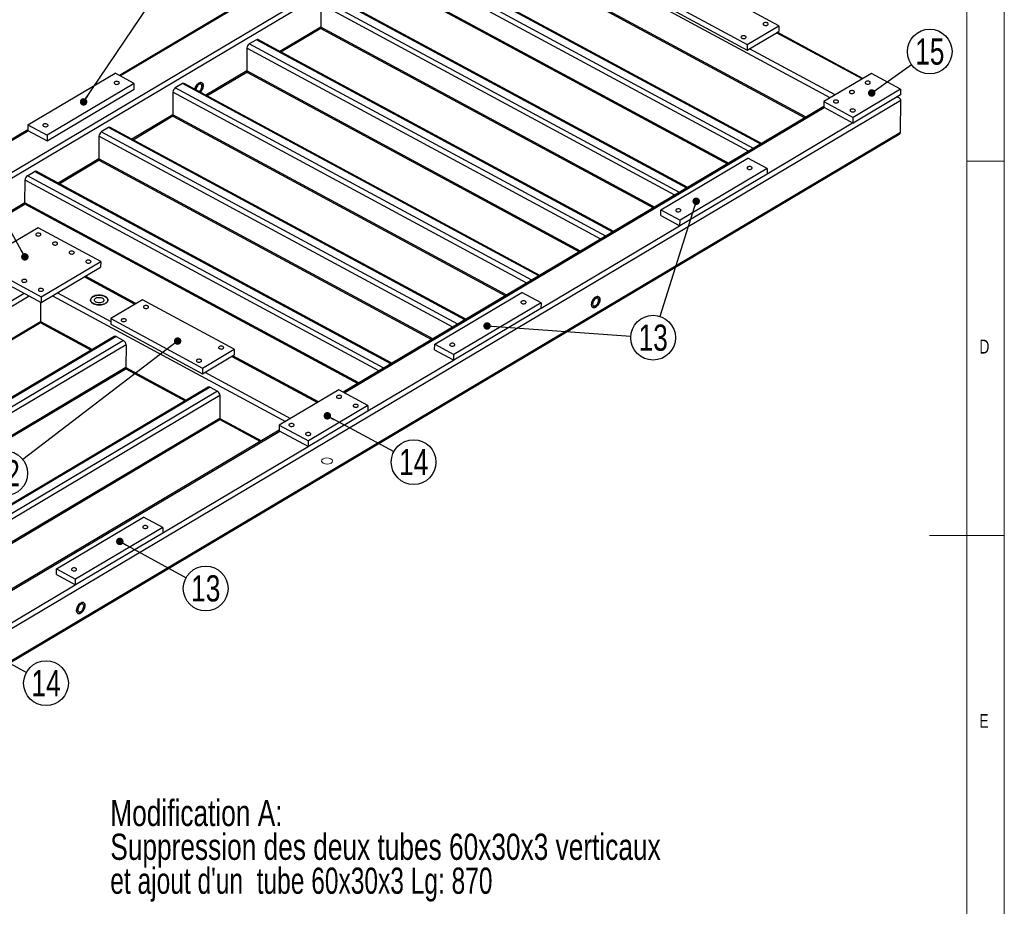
# Model space of a CAD drawing. Header units: millimetres. Extents: x 5 to 589, y 5 to 415.
# Tile 12 of 14: x 457 to 589, y 160 to 279. Entities that reach past the tile are written whole.
import ezdxf

# ---------------------------------------------------------------- set-up
doc = ezdxf.new("R2010")
doc.units = ezdxf.units.MM
doc.layers.add('NOTES', color=6, linetype='Continuous')
doc.layers.add('TRAIT-FINS', color=9, linetype='Continuous')
doc.layers.add('TRAIT-FORT', color=4, linetype='Continuous', lineweight=25)
doc.styles.add('SLDTEXTSTYLE0', font='TXT', dxfattribs={"width": 0.75})
doc.styles.add('SLDTEXTSTYLE1', font='TXT', dxfattribs={"width": 0.7})
doc.dimstyles.new('SLDDIMSTYLE7', dxfattribs={"dimtxt": 0.18, "dimasz": 1, "dimexe": 0, "dimexo": 0.0625, "dimgap": 0, "dimtad": 0, "dimtih": 1, "dimtoh": 1, "dimdec": 0, "dimrnd": 1e-09, "dimzin": 0, "dimdsep": 46, "dimtxsty": 'Standard', "dimblk1": 'DOT', "dimblk2": 'DOT', "dimsah": 1, "dimcen": 0.09, "dimadec": 0, "dimazin": 0, "dimtfac": 1, "dimtdec": 0, "dimtofl": 0, "dimtmove": 0, "dimatfit": 3, "dimldrblk": 'DOT', "dimfxl": 1, "dimfrac": 2, "dimtolj": 1, "dimtzin": 0, "dimarcsym": 0})

# ---------------------------------------------------------------- blocks, each defined once
blk = doc.blocks.new('SW_NOTE_1')
at = {"layer": 'NOTES', "color": 0, "char_height": 3.5, "attachment_point": 1}
for s, insert, style in [('Modification A:', (0, 4.51), 'SLDTEXTSTYLE0'), ('Suppression des deux tubes 60x30x3 verticaux', (0, -0.01), 'SLDTEXTSTYLE0'), ("et ajout d'un  tube 60x30x3 Lg: 870", (0, -4.54), 'SLDTEXTSTYLE1')]:
    blk.add_mtext(s, dxfattribs=dict(at, insert=insert, style=style))
blk = doc.blocks.new('SW_NOTE_25')
at = {"layer": 'NOTES', "color": 0}
blk.add_circle((2.43, 1.74), 2.99, dxfattribs=at)
at = {"layer": 'NOTES', "color": 0, "insert": (2.44, 3.5), "char_height": 3.5, "attachment_point": 2, "style": 'SLDTEXTSTYLE0'}
blk.add_mtext('15', dxfattribs=at)
blk = doc.blocks.new('_DOT')
at = {"color": 0, "linetype": 'ByBlock', "lineweight": -2}
blk.add_line((-0.5, 0), (-1, 0), dxfattribs=at)
at = {"color": 0, "linetype": 'ByBlock', "const_width": 0.5}
blk.add_lwpolyline([(-0.25, 0, 1), (0.25, 0, 1)], format="xyb", close=True, dxfattribs=at)
blk = doc.blocks.new('SW_NOTE_27')
at = {"layer": 'NOTES', "color": 0}
blk.add_circle((2.98, -0.21), 2.99, dxfattribs=at)
at = {"layer": 'NOTES', "color": 0, "insert": (2.99, 1.55), "char_height": 3.5, "attachment_point": 2, "style": 'SLDTEXTSTYLE0'}
blk.add_mtext('13', dxfattribs=at)
blk = doc.blocks.new('SW_NOTE_29')
at = {"layer": 'NOTES', "color": 0}
blk.add_circle((2.63, -1.41), 2.99, dxfattribs=at)
at = {"layer": 'NOTES', "color": 0, "insert": (2.64, 0.35), "char_height": 3.5, "attachment_point": 2, "style": 'SLDTEXTSTYLE0'}
blk.add_mtext('14', dxfattribs=at)
blk = doc.blocks.new('SW_NOTE_30')
at = {"layer": 'NOTES', "color": 0}
blk.add_circle((2.62, -1.44), 2.99, dxfattribs=at)
at = {"layer": 'NOTES', "color": 0, "insert": (2.63, 0.33), "char_height": 3.5, "attachment_point": 2, "style": 'SLDTEXTSTYLE0'}
blk.add_mtext('13', dxfattribs=at)
blk = doc.blocks.new('SW_NOTE_31')
at = {"layer": 'NOTES', "color": 0}
blk.add_circle((2.62, -1.43), 2.99, dxfattribs=at)
at = {"layer": 'NOTES', "color": 0, "insert": (2.63, 0.33), "char_height": 3.5, "attachment_point": 2, "style": 'SLDTEXTSTYLE0'}
blk.add_mtext('14', dxfattribs=at)
blk = doc.blocks.new('SW_NOTE_37')
at = {"layer": 'NOTES', "color": 0}
blk.add_circle((2.7, 1.29), 2.99, dxfattribs=at)
at = {"layer": 'NOTES', "color": 0, "insert": (2.71, 3.05), "char_height": 3.5, "attachment_point": 2, "style": 'SLDTEXTSTYLE0'}
blk.add_mtext('12', dxfattribs=at)

msp = doc.modelspace()

# ---------------------------------------------------------------- linework, layer by layer
at = {"lineweight": 18}
for p, q in [((589, 5), (589, 415)), ((584, 10), (584, 410)), ((584, 260), (589, 260)), ((589, 210), (579, 210))]:
    msp.add_line(p, q, dxfattribs=at)
at = {"layer": 'TRAIT-FINS', "lineweight": 18, "flags": 128}
msp.add_lwpolyline([(498.98, 220.26), (498.74, 220.34), (498.46, 220.37), (498.18, 220.34), (497.95, 220.24), (497.8, 220.11), (497.75, 219.95), (497.81, 219.79), (497.98, 219.66), (498.22, 219.57), (498.5, 219.54), (498.78, 219.58), (499.01, 219.67), (499.16, 219.81), (499.21, 219.97), (499.15, 220.12), (498.98, 220.26)], dxfattribs=at)
at = {"layer": 'TRAIT-FORT', "lineweight": 25}
for p, q in [((517.89, 294.26), (449.49, 253.64)), ((515.71, 293.72), (450.92, 255.25)), ((565.73, 268.47), (517.89, 294.26)), ((517.87, 289.78), (562.35, 265.8)), ((562.5, 265.89), (517.88, 289.94)), ((555.49, 261.72), (507.85, 287.41)), ((556.44, 262.29), (508.8, 287.97)), ((556.56, 262.36), (509.02, 288)), ((554.83, 261.33), (507.53, 286.84)), ((558.86, 278.11), (546.58, 284.73)), ((552.14, 259.73), (507.52, 283.79)), ((507.62, 283.58), (551.99, 259.65)), ((488.73, 282.15), (470.74, 271.47)), ((488.78, 282.03), (470.87, 271.4)), ((546.55, 256.42), (498.92, 282.1)), ((546.68, 256.49), (499.14, 282.13)), ((542.35, 282.22), (554.62, 275.6)), ((497.65, 280.97), (497.63, 277.92)), ((544.95, 255.46), (497.65, 280.97)), ((545.6, 255.85), (497.97, 281.54)), ((542.34, 281.46), (554.62, 274.84)), ((497.63, 277.92), (492.18, 274.68)), ((492.32, 274.61), (497.66, 277.78)), ((542.25, 253.86), (497.63, 277.92)), ((497.73, 277.71), (542.11, 253.78)), ((554.62, 275.6), (558.86, 278.11)), ((558.86, 278.11), (558.86, 277.35)), ((554.62, 274.84), (558.86, 277.35)), ((569.98, 270.99), (558.54, 277.16)), ((570.11, 271.07), (558.66, 277.24)), ((487.76, 275.1), (487.75, 272.06)), ((535.06, 249.6), (487.76, 275.1)), ((489.03, 276.24), (488.08, 275.67)), ((535.72, 249.98), (488.08, 275.67)), ((536.67, 250.55), (489.03, 276.24)), ((536.8, 250.62), (489.25, 276.26)), ((554.62, 275.6), (554.62, 274.84)), ((566.38, 268.86), (554.94, 275.02)), ((458.5, 264.87), (470.15, 271.79)), ((472.72, 270.4), (470.15, 271.79)), ((487.75, 272.06), (482.29, 268.82)), ((482.43, 268.74), (487.78, 271.92)), ((532.37, 248), (487.75, 272.06)), ((487.85, 271.84), (532.23, 247.91)), ((571.23, 271.74), (564.88, 267.97)), ((575.14, 269.63), (571.23, 271.74)), ((472.72, 270.4), (461.07, 263.49)), ((472.71, 269.64), (472.72, 270.4)), ((479.15, 270.37), (478.2, 269.8)), ((525.83, 244.12), (478.2, 269.8)), ((526.79, 244.68), (479.15, 270.37)), ((526.91, 244.76), (479.37, 270.39)), ((461.07, 262.73), (472.71, 269.64)), ((477.88, 269.23), (477.87, 266.19)), ((525.18, 243.73), (477.88, 269.23)), ((575.14, 269.63), (568.79, 265.86)), ((575.14, 268.87), (568.79, 265.1)), ((574.95, 268.46), (574.68, 268.6)), ((575.14, 269.63), (575.14, 268.87)), ((423.23, 177.97), (575.15, 268.18)), ((564.88, 267.3), (500.63, 229.15)), ((500.76, 229.07), (564.94, 267.18)), ((564.88, 267.97), (564.88, 267.21)), ((564.88, 267.97), (568.79, 265.86)), ((564.88, 267.21), (568.79, 265.1)), ((575.13, 263.87), (575.15, 268.18)), ((477.87, 266.19), (472.41, 262.95)), ((472.55, 262.87), (477.89, 266.05)), ((522.49, 242.13), (477.87, 266.19)), ((477.97, 265.97), (522.34, 242.04)), ((568.79, 265.1), (568.79, 265.86)), ((458.5, 264.87), (458.5, 264.11)), ((458.5, 264.87), (461.07, 263.49)), ((517.03, 238.89), (469.48, 264.52)), ((557.3, 258.34), (568.73, 265.13)), ((423.21, 173.66), (575.13, 263.87)), ((423.21, 173.5), (574.94, 263.6)), ((458.5, 264.21), (447.6, 257.74)), ((458.56, 264.08), (447.74, 257.66)), ((458.5, 264.11), (461.07, 262.73)), ((461.07, 263.49), (461.07, 262.73)), ((468, 263.36), (467.98, 260.32)), ((515.3, 237.86), (468, 263.36)), ((469.27, 264.5), (468.31, 263.93)), ((515.95, 238.25), (468.31, 263.93)), ((516.9, 238.81), (469.27, 264.5)), ((467.98, 260.32), (462.53, 257.08)), ((462.67, 257), (468.01, 260.18)), ((512.6, 236.26), (467.98, 260.32)), ((468.08, 260.1), (512.46, 236.17)), ((543.09, 253.51), (554.74, 260.42)), ((557.3, 259.04), (554.74, 260.42)), ((458.43, 258.06), (459.38, 258.63)), ((506.07, 232.38), (458.43, 258.06)), ((507.02, 232.94), (459.38, 258.63)), ((507.15, 233.02), (459.6, 258.66)), ((557.3, 258.28), (545.65, 251.36)), ((557.3, 259.04), (545.66, 252.12)), ((557.3, 259.04), (557.3, 258.28)), ((458.1, 254.45), (458.11, 257.49)), ((505.41, 231.99), (458.11, 257.49)), ((458.1, 254.45), (453.29, 251.59)), ((453.43, 251.52), (458.13, 254.31)), ((502.72, 230.39), (458.1, 254.45)), ((458.2, 254.23), (502.58, 230.3)), ((543.09, 253.51), (545.66, 252.12)), ((543.09, 252.75), (543.09, 253.51)), ((543.09, 252.75), (545.65, 251.36)), ((527.08, 240.39), (545.6, 251.39)), ((545.65, 251.36), (545.66, 252.12)), ((459.85, 251.13), (451.91, 246.42)), ((468.23, 246.62), (459.85, 251.13)), ((451.91, 246.42), (460.29, 241.9)), ((460.29, 241.9), (468.23, 246.62)), ((468.23, 246.62), (468.22, 245.86)), ((451.91, 245.66), (460.28, 241.14)), ((460.28, 241.14), (468.22, 245.86)), ((466.05, 244.57), (472.8, 240.93)), ((472.93, 241), (466.18, 244.64)), ((446.84, 235.75), (457.99, 242.38)), ((462.45, 242.43), (469.56, 238.6)), ((512.87, 235.56), (524.51, 242.48)), ((527.08, 241.09), (524.51, 242.48)), ((414.87, 216.01), (458.66, 242.01)), ((460.17, 241.2), (460.16, 238.6)), ((460.29, 241.9), (460.28, 241.14)), ((461.8, 242.04), (492.94, 225.25)), ((473.8, 241.51), (469.56, 239)), ((486.07, 234.89), (473.8, 241.51)), ((527.08, 241.09), (515.43, 234.18)), ((527.08, 241.09), (527.07, 240.33)), ((527.07, 240.33), (515.43, 233.42)), ((418.67, 213.96), (460.16, 238.6)), ((418.81, 213.89), (460.06, 238.38)), ((460.13, 238.45), (466.97, 234.77)), ((460.16, 238.6), (467.11, 234.85)), ((469.56, 239), (469.56, 238.24)), ((469.56, 239), (481.84, 232.38)), ((469.56, 238.24), (481.84, 231.62)), ((470.04, 236.6), (425.62, 210.22)), ((470.28, 236.58), (425.76, 210.14)), ((471.28, 236.04), (426.76, 209.6)), ((470.28, 236.58), (471.28, 236.04)), ((471.62, 235.48), (427.43, 209.24)), ((471.62, 235.48), (471.6, 232.43)), ((481.84, 232.38), (486.07, 234.89)), ((486.07, 234.89), (486.07, 234.13)), ((512.86, 234.8), (512.87, 235.56)), ((512.86, 234.8), (515.43, 233.42)), ((512.87, 235.56), (515.43, 234.18)), ((481.84, 231.62), (486.07, 234.13)), ((485.75, 233.94), (497.2, 227.77)), ((497.32, 227.85), (485.88, 234.02)), ((503.94, 226.66), (515.37, 233.45)), ((515.43, 233.42), (515.43, 234.18)), ((471.6, 232.43), (430.11, 207.79)), ((430.25, 207.72), (471.51, 232.22)), ((471.57, 232.29), (479.52, 228)), ((471.6, 232.43), (479.67, 228.08)), ((481.84, 232.38), (481.84, 231.62)), ((482.15, 231.81), (493.6, 225.64)), ((482.6, 229.82), (437.31, 202.93)), ((482.84, 229.81), (437.45, 202.86)), ((483.84, 229.27), (438.45, 202.32)), ((482.84, 229.81), (483.84, 229.27)), ((500.04, 229.46), (492.1, 224.75)), ((503.95, 227.36), (500.04, 229.46)), ((484.17, 228.7), (439.12, 201.95)), ((484.17, 228.7), (484.16, 225.66)), ((503.94, 226.6), (496, 221.88)), ((503.95, 227.36), (496.01, 222.64)), ((503.95, 227.36), (503.94, 226.6)), ((484.16, 225.66), (441.81, 200.51)), ((441.94, 200.43), (484.06, 225.44)), ((484.13, 225.51), (489.57, 222.58)), ((484.16, 225.66), (489.71, 222.67)), ((492.1, 224.08), (450.07, 199.13)), ((450.21, 199.05), (492.15, 223.96)), ((492.1, 224.75), (492.1, 223.99)), ((492.1, 224.75), (496.01, 222.64)), ((492.1, 223.99), (496, 221.88)), ((496, 221.88), (496.01, 222.64)), ((476.52, 210.38), (495.95, 221.91)), ((462.31, 205.54), (473.96, 212.46)), ((476.53, 211.08), (473.96, 212.46)), ((476.53, 211.08), (464.88, 204.16)), ((476.53, 211.08), (476.52, 210.31)), ((476.52, 210.31), (464.88, 203.4)), ((462.31, 204.78), (462.31, 205.54)), ((462.31, 205.54), (464.88, 204.16)), ((462.31, 204.78), (464.88, 203.4)), ((464.88, 203.4), (464.88, 204.16)), ((453.39, 196.64), (464.82, 203.43))]:
    msp.add_line(p, q, dxfattribs=at)
at = {"layer": 'TRAIT-FORT', "lineweight": 25, "flags": 128}
for points in [[(556.87, 278.2), (556.95, 278.16), (557.04, 278.14), (557.14, 278.14), (557.24, 278.15), (557.32, 278.18), (557.39, 278.22), (557.43, 278.27), (557.45, 278.33), (557.44, 278.38), (557.41, 278.43), (557.35, 278.48), (557.26, 278.51), (557.17, 278.53), (557.07, 278.53), (556.98, 278.52), (556.89, 278.49), (556.82, 278.45), (556.78, 278.4), (556.76, 278.35), (556.77, 278.29), (556.81, 278.24), (556.87, 278.2)], [(553.9, 276.44), (553.99, 276.4), (554.08, 276.38), (554.18, 276.38), (554.27, 276.39), (554.36, 276.42), (554.43, 276.46), (554.47, 276.51), (554.49, 276.57), (554.48, 276.62), (554.44, 276.67), (554.38, 276.72), (554.3, 276.75), (554.21, 276.77), (554.11, 276.77), (554.01, 276.76), (553.93, 276.73), (553.86, 276.69), (553.82, 276.64), (553.8, 276.59), (553.81, 276.53), (553.84, 276.48), (553.9, 276.44)], [(470.12, 270.6), (470.07, 270.56), (470.03, 270.51), (470.03, 270.45), (470.05, 270.4), (470.1, 270.35), (470.17, 270.31), (470.26, 270.28), (470.36, 270.27), (470.46, 270.28), (470.55, 270.3), (470.62, 270.33), (470.68, 270.38), (470.71, 270.43), (470.72, 270.49), (470.69, 270.54), (470.64, 270.59), (470.57, 270.63), (470.49, 270.65), (470.39, 270.66), (470.29, 270.66), (470.2, 270.64), (470.12, 270.6)], [(481.51, 269.24), (481.56, 269.28), (481.65, 269.39), (481.73, 269.51), (481.8, 269.64), (481.86, 269.78), (481.89, 269.91), (481.91, 270.05), (481.91, 270.17), (481.89, 270.28), (481.86, 270.37), (481.8, 270.44), (481.74, 270.49), (481.65, 270.52), (481.56, 270.52), (481.46, 270.49), (481.36, 270.45), (481.26, 270.37), (481.16, 270.28), (481.07, 270.17), (480.99, 270.05), (480.92, 269.92), (480.86, 269.78), (480.83, 269.64), (480.82, 269.61)], [(480.82, 269.61), (480.83, 269.64), (480.86, 269.78), (480.92, 269.92), (480.99, 270.05), (481.07, 270.17), (481.16, 270.28), (481.26, 270.37), (481.36, 270.45), (481.46, 270.49), (481.56, 270.52), (481.65, 270.52), (481.74, 270.49), (481.8, 270.44), (481.86, 270.37), (481.89, 270.28), (481.91, 270.17), (481.91, 270.05), (481.89, 269.91), (481.86, 269.78), (481.8, 269.64), (481.73, 269.51), (481.65, 269.39), (481.56, 269.28), (481.51, 269.24)], [(481.37, 269.31), (481.44, 269.37), (481.52, 269.45), (481.6, 269.54), (481.66, 269.65), (481.71, 269.76), (481.74, 269.88), (481.76, 269.99), (481.75, 270.09), (481.73, 270.17), (481.69, 270.24), (481.63, 270.29), (481.57, 270.31), (481.49, 270.31), (481.4, 270.28), (481.32, 270.23), (481.23, 270.16), (481.16, 270.07), (481.09, 269.96), (481.03, 269.85), (480.99, 269.74), (480.97, 269.62), (480.96, 269.53)], [(570.51, 270.36), (570.59, 270.33), (570.68, 270.31), (570.78, 270.31), (570.88, 270.32), (570.96, 270.35), (571.03, 270.39), (571.08, 270.44), (571.09, 270.49), (571.08, 270.55), (571.05, 270.6), (570.99, 270.64), (570.91, 270.68), (570.81, 270.69), (570.71, 270.7), (570.62, 270.68), (570.53, 270.66), (570.47, 270.62), (570.42, 270.57), (570.4, 270.51), (570.41, 270.46), (570.45, 270.4), (570.51, 270.36)], [(568.39, 269.1), (568.47, 269.07), (568.57, 269.05), (568.67, 269.05), (568.76, 269.06), (568.85, 269.09), (568.91, 269.13), (568.96, 269.18), (568.98, 269.23), (568.97, 269.29), (568.93, 269.34), (568.87, 269.39), (568.79, 269.42), (568.7, 269.44), (568.6, 269.44), (568.5, 269.43), (568.42, 269.4), (568.35, 269.36), (568.3, 269.31), (568.29, 269.25), (568.3, 269.2), (568.33, 269.15), (568.39, 269.1)], [(566.28, 267.85), (566.36, 267.81), (566.45, 267.79), (566.55, 267.79), (566.64, 267.81), (566.73, 267.83), (566.8, 267.87), (566.84, 267.92), (566.86, 267.98), (566.85, 268.03), (566.81, 268.08), (566.75, 268.13), (566.67, 268.16), (566.58, 268.18), (566.48, 268.18), (566.38, 268.17), (566.3, 268.14), (566.23, 268.1), (566.19, 268.05), (566.17, 268), (566.18, 267.94), (566.21, 267.89), (566.28, 267.85)], [(568.51, 266.64), (568.59, 266.61), (568.68, 266.59), (568.78, 266.59), (568.88, 266.6), (568.96, 266.63), (569.03, 266.67), (569.07, 266.72), (569.09, 266.77), (569.08, 266.83), (569.05, 266.88), (568.98, 266.92), (568.9, 266.96), (568.81, 266.98), (568.71, 266.98), (568.62, 266.97), (568.53, 266.94), (568.46, 266.9), (568.42, 266.85), (568.4, 266.79), (568.41, 266.74), (568.45, 266.69), (568.51, 266.64)], [(460.59, 264.95), (460.54, 264.9), (460.51, 264.85), (460.5, 264.79), (460.52, 264.74), (460.57, 264.69), (460.65, 264.65), (460.73, 264.63), (460.83, 264.61), (460.93, 264.62), (461.02, 264.64), (461.1, 264.68), (461.15, 264.72), (461.19, 264.77), (461.19, 264.83), (461.17, 264.88), (461.12, 264.93), (461.05, 264.97), (460.96, 265), (460.86, 265.01), (460.76, 265), (460.67, 264.98), (460.59, 264.95)], [(554.71, 259.24), (554.65, 259.19), (554.62, 259.14), (554.62, 259.09), (554.64, 259.03), (554.69, 258.98), (554.76, 258.94), (554.85, 258.92), (554.95, 258.91), (555.04, 258.91), (555.13, 258.93), (555.21, 258.97), (555.27, 259.01), (555.3, 259.07), (555.31, 259.12), (555.28, 259.18), (555.23, 259.22), (555.16, 259.26), (555.07, 259.29), (554.98, 259.3), (554.88, 259.29), (554.79, 259.27), (554.71, 259.24)], [(545.18, 253.58), (545.12, 253.54), (545.09, 253.48), (545.09, 253.43), (545.11, 253.37), (545.16, 253.32), (545.23, 253.29), (545.32, 253.26), (545.42, 253.25), (545.52, 253.26), (545.61, 253.28), (545.68, 253.31), (545.74, 253.36), (545.77, 253.41), (545.78, 253.46), (545.75, 253.52), (545.7, 253.57), (545.63, 253.6), (545.54, 253.63), (545.45, 253.64), (545.35, 253.64), (545.26, 253.62), (545.18, 253.58)], [(459.65, 250.34), (459.59, 250.3), (459.56, 250.25), (459.55, 250.19), (459.58, 250.14), (459.63, 250.09), (459.7, 250.05), (459.78, 250.02), (459.88, 250.01), (459.98, 250.02), (460.07, 250.04), (460.15, 250.07), (460.2, 250.12), (460.24, 250.17), (460.24, 250.23), (460.22, 250.28), (460.17, 250.33), (460.1, 250.37), (460.01, 250.39), (459.91, 250.4), (459.81, 250.4), (459.72, 250.38), (459.65, 250.34)], [(461.88, 249.14), (461.82, 249.1), (461.79, 249.04), (461.78, 248.99), (461.81, 248.93), (461.86, 248.88), (461.93, 248.85), (462.02, 248.82), (462.11, 248.81), (462.21, 248.81), (462.3, 248.84), (462.38, 248.87), (462.44, 248.91), (462.47, 248.97), (462.47, 249.02), (462.45, 249.08), (462.4, 249.13), (462.33, 249.16), (462.24, 249.19), (462.14, 249.2), (462.05, 249.2), (461.96, 249.17), (461.88, 249.14)], [(464.11, 247.94), (464.05, 247.89), (464.02, 247.84), (464.02, 247.78), (464.04, 247.73), (464.09, 247.68), (464.16, 247.64), (464.25, 247.62), (464.35, 247.61), (464.44, 247.61), (464.54, 247.63), (464.61, 247.67), (464.67, 247.71), (464.7, 247.76), (464.71, 247.82), (464.68, 247.87), (464.63, 247.92), (464.56, 247.96), (464.47, 247.99), (464.38, 248), (464.28, 247.99), (464.19, 247.97), (464.11, 247.94)], [(466.34, 246.73), (466.29, 246.69), (466.25, 246.63), (466.25, 246.58), (466.27, 246.52), (466.32, 246.48), (466.39, 246.44), (466.48, 246.41), (466.58, 246.4), (466.68, 246.41), (466.77, 246.43), (466.85, 246.46), (466.9, 246.51), (466.93, 246.56), (466.94, 246.62), (466.92, 246.67), (466.87, 246.72), (466.79, 246.76), (466.71, 246.78), (466.61, 246.79), (466.51, 246.79), (466.42, 246.77), (466.34, 246.73)], [(457.76, 244.16), (457.7, 244.12), (457.67, 244.07), (457.67, 244.01), (457.69, 243.96), (457.74, 243.91), (457.81, 243.87), (457.9, 243.84), (457.99, 243.83), (458.09, 243.84), (458.18, 243.86), (458.26, 243.89), (458.32, 243.94), (458.35, 243.99), (458.35, 244.05), (458.33, 244.1), (458.28, 244.15), (458.21, 244.19), (458.12, 244.21), (458.03, 244.22), (457.93, 244.22), (457.84, 244.2), (457.76, 244.16)], [(459.99, 242.96), (459.93, 242.92), (459.9, 242.86), (459.9, 242.81), (459.92, 242.75), (459.97, 242.7), (460.04, 242.67), (460.13, 242.64), (460.23, 242.63), (460.32, 242.64), (460.42, 242.66), (460.49, 242.69), (460.55, 242.74), (460.58, 242.79), (460.59, 242.84), (460.56, 242.9), (460.51, 242.95), (460.44, 242.98), (460.35, 243.01), (460.26, 243.02), (460.16, 243.02), (460.07, 243), (459.99, 242.96)], [(468.82, 241.93), (468.68, 242), (468.53, 242.05), (468.37, 242.09), (468.19, 242.11), (468.02, 242.12), (467.84, 242.11), (467.67, 242.08), (467.51, 242.05), (467.36, 242), (467.22, 241.93), (467.1, 241.86), (467.01, 241.77), (466.94, 241.68), (466.89, 241.59), (466.87, 241.49), (466.88, 241.39), (466.92, 241.29), (466.98, 241.19), (467.06, 241.11), (467.17, 241.03), (467.3, 240.96), (467.44, 240.9), (467.6, 240.86), (467.77, 240.83), (467.95, 240.81), (468.12, 240.81), (468.3, 240.83), (468.47, 240.86), (468.62, 240.9), (468.77, 240.96), (468.89, 241.03), (469, 241.11), (469.08, 241.2), (469.14, 241.29), (469.17, 241.39), (469.18, 241.49), (469.16, 241.59), (469.11, 241.69), (469.04, 241.78), (468.94, 241.86), (468.82, 241.93)], [(468.82, 241.93), (468.94, 241.86), (469.04, 241.78), (469.11, 241.69), (469.16, 241.59), (469.18, 241.49), (469.17, 241.39), (469.14, 241.29), (469.08, 241.2), (469, 241.11), (468.89, 241.03), (468.77, 240.96), (468.62, 240.9), (468.47, 240.86), (468.3, 240.83), (468.12, 240.81), (467.95, 240.81), (467.77, 240.83), (467.6, 240.86), (467.44, 240.9), (467.3, 240.96), (467.17, 241.03), (467.06, 241.11), (466.98, 241.19), (466.92, 241.29), (466.88, 241.39), (466.87, 241.49), (466.89, 241.59), (466.94, 241.68), (467.01, 241.77), (467.1, 241.86), (467.22, 241.93), (467.36, 242), (467.51, 242.05), (467.67, 242.08), (467.84, 242.11), (468.02, 242.12), (468.19, 242.11), (468.37, 242.09), (468.53, 242.05), (468.68, 242), (468.82, 241.93)], [(468.47, 241.72), (468.55, 241.67), (468.62, 241.6), (468.66, 241.53), (468.67, 241.45), (468.65, 241.38), (468.61, 241.31), (468.54, 241.24), (468.44, 241.19), (468.33, 241.14), (468.21, 241.11), (468.08, 241.1), (467.94, 241.1), (467.81, 241.12), (467.69, 241.15), (467.59, 241.2), (467.5, 241.26), (467.43, 241.33), (467.4, 241.4), (467.39, 241.47), (467.4, 241.55), (467.45, 241.62), (467.52, 241.68), (467.61, 241.74), (467.72, 241.78), (467.84, 241.81), (467.98, 241.82), (468.11, 241.82), (468.24, 241.8), (468.36, 241.77), (468.47, 241.72)], [(524.48, 241.29), (524.43, 241.25), (524.4, 241.19), (524.39, 241.14), (524.41, 241.08), (524.46, 241.04), (524.54, 241), (524.62, 240.97), (524.72, 240.96), (524.82, 240.97), (524.91, 240.99), (524.99, 241.02), (525.04, 241.07), (525.08, 241.12), (525.08, 241.17), (525.06, 241.23), (525.01, 241.28), (524.94, 241.32), (524.85, 241.34), (524.75, 241.35), (524.65, 241.35), (524.56, 241.33), (524.48, 241.29)], [(534.38, 240.52), (534.48, 240.6), (534.58, 240.69), (534.67, 240.8), (534.75, 240.92), (534.82, 241.05), (534.88, 241.19), (534.91, 241.32), (534.93, 241.46), (534.93, 241.58), (534.92, 241.69), (534.88, 241.78), (534.83, 241.85), (534.76, 241.9), (534.68, 241.93), (534.58, 241.93), (534.49, 241.91), (534.38, 241.86), (534.28, 241.78), (534.18, 241.69), (534.09, 241.58), (534.01, 241.46), (533.94, 241.33), (533.88, 241.19), (533.85, 241.05), (533.83, 240.92), (533.83, 240.8), (533.85, 240.69), (533.88, 240.6), (533.94, 240.53), (534, 240.48), (534.09, 240.45), (534.18, 240.45), (534.28, 240.47), (534.38, 240.52)], [(534.38, 240.52), (534.28, 240.47), (534.18, 240.45), (534.09, 240.45), (534.01, 240.47), (533.94, 240.52), (533.88, 240.6), (533.85, 240.69), (533.83, 240.8), (533.83, 240.92), (533.85, 241.05), (533.89, 241.19), (533.94, 241.33), (534.01, 241.46), (534.09, 241.58), (534.18, 241.69), (534.28, 241.78), (534.38, 241.86), (534.49, 241.9), (534.58, 241.93), (534.68, 241.93), (534.76, 241.9), (534.83, 241.85), (534.88, 241.78), (534.92, 241.69), (534.94, 241.58), (534.93, 241.46), (534.92, 241.32), (534.88, 241.19), (534.82, 241.05), (534.75, 240.92), (534.67, 240.8), (534.58, 240.69), (534.48, 240.6), (534.38, 240.52)], [(534.38, 240.71), (534.46, 240.78), (534.55, 240.86), (534.62, 240.95), (534.68, 241.06), (534.73, 241.18), (534.76, 241.29), (534.78, 241.4), (534.77, 241.5), (534.75, 241.58), (534.71, 241.65), (534.66, 241.7), (534.59, 241.72), (534.51, 241.72), (534.43, 241.69), (534.34, 241.64), (534.26, 241.57), (534.18, 241.48), (534.11, 241.37), (534.05, 241.26), (534.01, 241.15), (533.99, 241.03), (533.98, 240.93), (534, 240.84), (534.03, 240.76), (534.08, 240.7), (534.14, 240.67), (534.21, 240.66), (534.29, 240.67), (534.38, 240.71)], [(474.04, 240.39), (474.12, 240.36), (474.21, 240.34), (474.31, 240.34), (474.41, 240.35), (474.49, 240.38), (474.56, 240.42), (474.6, 240.47), (474.62, 240.53), (474.61, 240.58), (474.58, 240.63), (474.52, 240.68), (474.43, 240.71), (474.34, 240.73), (474.24, 240.73), (474.15, 240.72), (474.06, 240.69), (473.99, 240.65), (473.95, 240.6), (473.93, 240.55), (473.94, 240.49), (473.98, 240.44), (474.04, 240.39)], [(471.07, 238.63), (471.15, 238.6), (471.25, 238.58), (471.35, 238.58), (471.44, 238.59), (471.53, 238.62), (471.6, 238.66), (471.64, 238.71), (471.66, 238.77), (471.65, 238.82), (471.61, 238.87), (471.55, 238.92), (471.47, 238.95), (471.38, 238.97), (471.28, 238.97), (471.18, 238.96), (471.1, 238.93), (471.03, 238.89), (470.99, 238.84), (470.97, 238.79), (470.98, 238.73), (471.01, 238.68), (471.07, 238.63)], [(514.96, 235.63), (514.9, 235.59), (514.87, 235.54), (514.86, 235.48), (514.89, 235.43), (514.94, 235.38), (515.01, 235.34), (515.1, 235.31), (515.19, 235.3), (515.29, 235.31), (515.38, 235.33), (515.46, 235.36), (515.52, 235.41), (515.55, 235.46), (515.55, 235.52), (515.53, 235.57), (515.48, 235.62), (515.41, 235.66), (515.32, 235.68), (515.22, 235.69), (515.12, 235.69), (515.03, 235.67), (514.96, 235.63)], [(484.09, 234.98), (484.17, 234.94), (484.26, 234.93), (484.36, 234.92), (484.45, 234.94), (484.54, 234.96), (484.61, 235), (484.65, 235.05), (484.67, 235.11), (484.66, 235.16), (484.62, 235.22), (484.56, 235.26), (484.48, 235.29), (484.39, 235.31), (484.29, 235.31), (484.19, 235.3), (484.11, 235.27), (484.04, 235.23), (484, 235.18), (483.98, 235.13), (483.99, 235.07), (484.02, 235.02), (484.09, 234.98)], [(481.12, 233.22), (481.2, 233.18), (481.29, 233.17), (481.39, 233.16), (481.49, 233.18), (481.57, 233.2), (481.64, 233.24), (481.69, 233.29), (481.7, 233.35), (481.7, 233.4), (481.66, 233.46), (481.6, 233.5), (481.52, 233.53), (481.42, 233.55), (481.33, 233.55), (481.23, 233.54), (481.14, 233.51), (481.08, 233.47), (481.03, 233.42), (481.01, 233.37), (481.02, 233.31), (481.06, 233.26), (481.12, 233.22)], [(499.83, 228.68), (499.77, 228.63), (499.74, 228.58), (499.74, 228.52), (499.76, 228.47), (499.81, 228.42), (499.88, 228.38), (499.97, 228.36), (500.07, 228.34), (500.16, 228.35), (500.26, 228.37), (500.33, 228.41), (500.39, 228.45), (500.42, 228.5), (500.43, 228.56), (500.4, 228.61), (500.35, 228.66), (500.28, 228.7), (500.19, 228.73), (500.1, 228.74), (500, 228.73), (499.91, 228.71), (499.83, 228.68)], [(502.06, 227.47), (502.01, 227.43), (501.97, 227.37), (501.97, 227.32), (501.99, 227.26), (502.04, 227.22), (502.11, 227.18), (502.2, 227.15), (502.3, 227.14), (502.4, 227.15), (502.49, 227.17), (502.57, 227.2), (502.62, 227.25), (502.65, 227.3), (502.66, 227.35), (502.64, 227.41), (502.59, 227.46), (502.51, 227.5), (502.43, 227.52), (502.33, 227.53), (502.23, 227.53), (502.14, 227.51), (502.06, 227.47)], [(493.48, 224.9), (493.42, 224.86), (493.39, 224.81), (493.39, 224.75), (493.41, 224.7), (493.46, 224.65), (493.53, 224.61), (493.62, 224.58), (493.71, 224.57), (493.81, 224.58), (493.9, 224.6), (493.98, 224.63), (494.04, 224.68), (494.07, 224.73), (494.07, 224.79), (494.05, 224.84), (494, 224.89), (493.93, 224.93), (493.84, 224.95), (493.75, 224.96), (493.65, 224.96), (493.56, 224.94), (493.48, 224.9)], [(495.71, 223.7), (495.65, 223.66), (495.62, 223.6), (495.62, 223.55), (495.64, 223.49), (495.69, 223.44), (495.76, 223.41), (495.85, 223.38), (495.95, 223.37), (496.05, 223.37), (496.14, 223.4), (496.21, 223.43), (496.27, 223.47), (496.3, 223.53), (496.31, 223.58), (496.28, 223.64), (496.23, 223.69), (496.16, 223.72), (496.07, 223.75), (495.98, 223.76), (495.88, 223.76), (495.79, 223.73), (495.71, 223.7)], [(473.93, 211.27), (473.88, 211.23), (473.84, 211.18), (473.84, 211.12), (473.86, 211.07), (473.91, 211.02), (473.98, 210.98), (474.07, 210.95), (474.17, 210.94), (474.27, 210.95), (474.36, 210.97), (474.43, 211), (474.49, 211.05), (474.52, 211.1), (474.53, 211.16), (474.5, 211.21), (474.46, 211.26), (474.38, 211.3), (474.3, 211.32), (474.2, 211.33), (474.1, 211.33), (474.01, 211.31), (473.93, 211.27)], [(464.4, 205.62), (464.35, 205.57), (464.32, 205.52), (464.31, 205.46), (464.33, 205.41), (464.38, 205.36), (464.46, 205.32), (464.54, 205.3), (464.64, 205.29), (464.74, 205.29), (464.83, 205.31), (464.91, 205.35), (464.96, 205.39), (465, 205.44), (465, 205.5), (464.98, 205.55), (464.93, 205.6), (464.86, 205.64), (464.77, 205.67), (464.67, 205.68), (464.57, 205.67), (464.48, 205.65), (464.4, 205.62)], [(465.56, 199.66), (465.67, 199.73), (465.77, 199.83), (465.86, 199.94), (465.94, 200.06), (466.01, 200.19), (466.06, 200.33), (466.1, 200.46), (466.12, 200.6), (466.12, 200.72), (466.1, 200.83), (466.07, 200.92), (466.01, 200.99), (465.94, 201.04), (465.86, 201.07), (465.77, 201.07), (465.67, 201.04), (465.57, 200.99), (465.47, 200.92), (465.37, 200.83), (465.28, 200.72), (465.19, 200.6), (465.13, 200.47), (465.07, 200.33), (465.03, 200.19), (465.01, 200.06), (465.01, 199.94), (465.03, 199.83), (465.07, 199.74), (465.12, 199.66), (465.19, 199.61), (465.27, 199.59), (465.36, 199.59), (465.46, 199.61), (465.56, 199.66)], [(465.57, 199.66), (465.46, 199.61), (465.36, 199.59), (465.27, 199.59), (465.19, 199.61), (465.12, 199.66), (465.07, 199.74), (465.03, 199.83), (465.01, 199.94), (465.01, 200.06), (465.03, 200.19), (465.07, 200.33), (465.13, 200.47), (465.2, 200.6), (465.28, 200.72), (465.37, 200.83), (465.47, 200.92), (465.57, 200.99), (465.67, 201.04), (465.77, 201.07), (465.86, 201.07), (465.94, 201.04), (466.01, 200.99), (466.07, 200.92), (466.1, 200.83), (466.12, 200.72), (466.12, 200.6), (466.1, 200.46), (466.06, 200.33), (466.01, 200.19), (465.94, 200.06), (465.86, 199.94), (465.77, 199.83), (465.67, 199.73), (465.57, 199.66)], [(465.57, 199.85), (465.65, 199.91), (465.73, 200), (465.81, 200.09), (465.87, 200.2), (465.92, 200.31), (465.95, 200.43), (465.96, 200.54), (465.96, 200.64), (465.94, 200.72), (465.9, 200.79), (465.84, 200.84), (465.77, 200.86), (465.7, 200.86), (465.61, 200.83), (465.53, 200.78), (465.44, 200.7), (465.36, 200.62), (465.3, 200.51), (465.24, 200.4), (465.2, 200.29), (465.18, 200.17), (465.17, 200.07), (465.18, 199.97), (465.22, 199.9), (465.26, 199.84), (465.33, 199.81), (465.4, 199.8), (465.48, 199.81), (465.57, 199.85)]]:
    msp.add_lwpolyline(points, dxfattribs=at)
at = {"layer": 'TRAIT-FORT', "lineweight": 25}
for centre, radius, start, end in [((497.85, 277.89), 0.223, 171.9752, 236.7461), ((488.48, 275.07), 0.721, 123.817, 177.629), ((489.17, 276.06), 0.221, 67.0174, 126.4354), ((487.97, 272.02), 0.223, 171.9752, 236.7461), ((478.6, 269.2), 0.721, 123.817, 177.629), ((479.28, 270.19), 0.221, 67.0174, 126.4354), ((478.09, 266.16), 0.223, 171.9752, 236.7461), ((469.4, 264.32), 0.221, 67.0174, 126.4354), ((468.72, 263.33), 0.721, 123.817, 177.629), ((468.2, 260.29), 0.223, 171.9752, 236.7461), ((458.83, 257.46), 0.721, 123.817, 177.629), ((459.52, 258.45), 0.221, 67.0174, 126.4354), ((458.33, 254.42), 0.23, 173.0299, 235.6914), ((459.93, 238.58), 0.231, 304.3091, 6.3973), ((470.15, 236.38), 0.241, 56.5172, 115.6374), ((470.93, 235.45), 0.687, 2.3303, 59.0977), ((471.38, 232.41), 0.231, 304.3091, 6.3973), ((482.7, 229.61), 0.241, 56.5172, 115.6374), ((483.49, 228.68), 0.687, 2.3303, 59.0977), ((483.93, 225.63), 0.231, 304.3091, 6.3973)]:
    msp.add_arc(centre, radius, start, end, dxfattribs=at)
for centre, start_param, end_param in [((574.5, 268.17), 6.268832, 7.684375), ((574.5, 268.17), 6.268832, 7.684375), ((574.48, 263.86), 5.483066, 6.268832), ((574.48, 263.86), 5.483066, 6.268832)]:
    msp.add_ellipse(centre, major_axis=(0.652, 0.013), ratio=0.583097, start_param=start_param, end_param=end_param, dxfattribs=at)

# ---------------------------------------------------------------- block references
at = {"layer": 'NOTES'}
for name, p in [('SW_NOTE_25', (576.6, 272.91)), ('SW_NOTE_27', (539.08, 236.64)), ('SW_NOTE_29', (507.42, 221.22)), ('SW_NOTE_37', (452.76, 217.03)), ('SW_NOTE_30', (479.64, 204.37)), ('SW_NOTE_31', (458.3, 191.71)), ('SW_NOTE_1', (469.51, 170.19))]:
    msp.add_blockref(name, p, dxfattribs=at)

# ---------------------------------------------------------------- texts
at = {"layer": 'NOTES', "char_height": 1.85, "attachment_point": 1, "style": 'SLDTEXTSTYLE0'}
for s, insert in [('D', (585.67, 236.17)), ('E', (585.67, 186.17))]:
    msp.add_mtext(s, dxfattribs=dict(at, insert=insert))

# ---------------------------------------------------------------- leaders
at = {"layer": 'NOTES'}
for points in [[(465.94, 267.93), (474.64, 280.85)], [(571.28, 269.12), (576.6, 272.91)], [(458.09, 247.23), (449.71, 262.36)], [(547.82, 254.66), (542.96, 239.28)], [(519.87, 238), (539.08, 236.64)], [(478.51, 235.98), (457.83, 220.14)], [(498.52, 226), (507.42, 221.22)], [(470.78, 209.22), (479.64, 204.37)], [(449.35, 196.6), (458.3, 191.71)]]:
    msp.add_leader(points, dimstyle='SLDDIMSTYLE7', dxfattribs=at)

doc.saveas('drawing.dxf')
